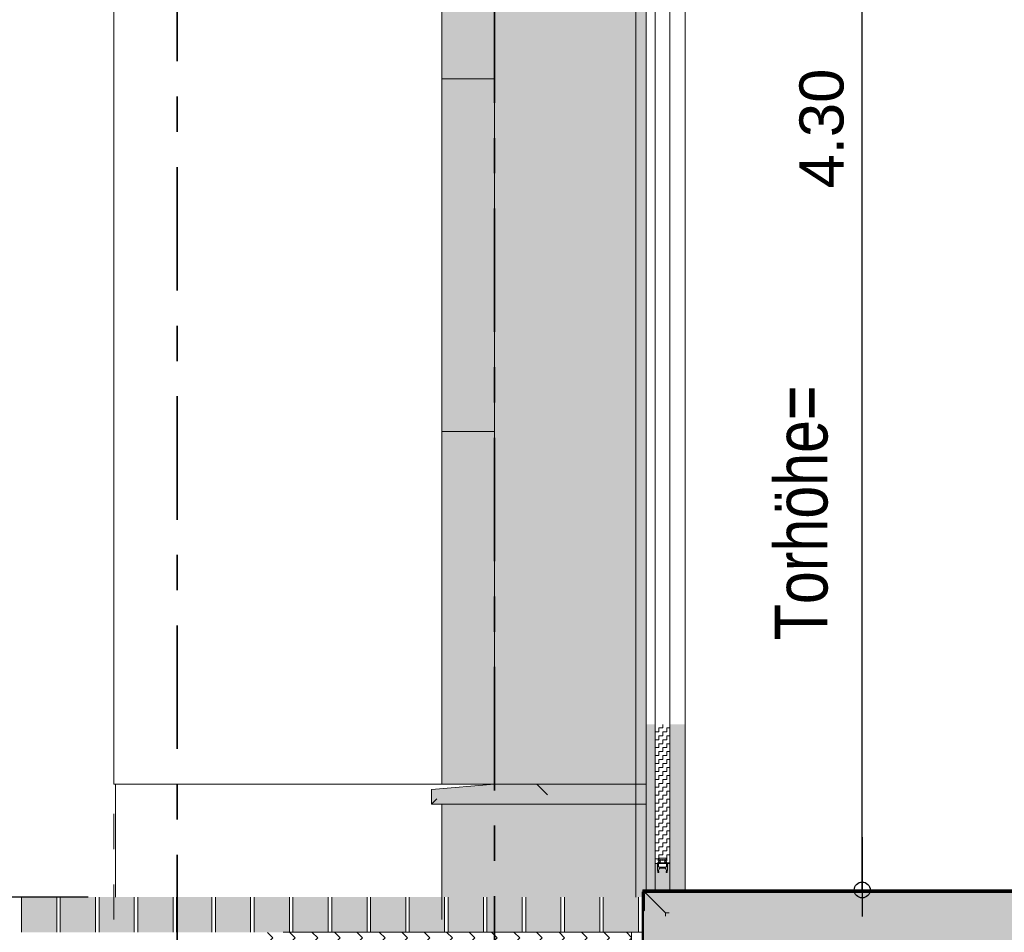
# Model space of a CAD drawing. Header units: metres. Extents: x 1314 to 1415, y -87 to -52.
# Tile 5 of 256: x 1316.84 to 1319.64, y -81.41 to -78.82. Entities that reach past the tile are written whole.
import ezdxf

# ---------------------------------------------------------------- set-up
doc = ezdxf.new("R2010")
doc.units = ezdxf.units.M
doc.header["$PDMODE"] = 65
for name, pattern in [('AUSGEZOGEN', [0]), ('PUNKT2_S9', [0.0015, 0, -0.0015]), ('STRICHPUNKT2_S5', [0.5, 0.35, -0.05, 0.05, -0.05])]:
    doc.linetypes.add(name, pattern=pattern)
doc.layers.add('XR$2$_40733', color=7, linetype='Continuous')
for name, color, linetype, lineweight in [('XR$2$Achsen', 4, 'AUSGEZOGEN', 13), ('XR$2$Allgemein', 4, 'AUSGEZOGEN', 13), ('XR$2$Ansicht', 1, 'AUSGEZOGEN', 50), ('XR$2$Design', 4, 'AUSGEZOGEN', 13), ('XR$2$Fenster', 3, 'AUSGEZOGEN', 18), ('XR$2$Legende', 4, 'AUSGEZOGEN', 13), ('XR$2$Muster', 4, 'AUSGEZOGEN', 13), ('XR$2$Schraffur', 4, 'AUSGEZOGEN', 13), ('XR$2$STANDARD_1', 7, 'AUSGEZOGEN', 25), ('XR$2$Stütze', 3, 'AUSGEZOGEN', 18), ('XR$2$Wand', 1, 'AUSGEZOGEN', 50), ('XR$2$Wand Mauerwerk tr_1', 42, 'AUSGEZOGEN', 18), ('XR$3$Maßlinie 1_50', 7, 'AUSGEZOGEN', 25), ('XR$4$Muster', 4, 'AUSGEZOGEN', 13), ('XR$4$Wand', 1, 'AUSGEZOGEN', 50)]:
    doc.layers.add(name, color=color, linetype=linetype, lineweight=lineweight)
doc.styles.add('ARIAL', font='arial.ttf')
doc.dimstyles.new('DIMSTYLE_10', dxfattribs={"dimtxt": 0.125, "dimasz": 0.15, "dimexe": 0, "dimexo": 0, "dimgap": 0.0625, "dimtad": 2, "dimdec": 1, "dimlfac": 100, "dimrnd": 0.5, "dimzin": 4, "dimdsep": 46, "dimtxsty": 'ARIAL', "dimblk1": 'ALL_ML_KREIS', "dimblk2": 'ALL_ML_KREIS', "dimsah": 1, "dimcen": 0, "dimclrd": 3, "dimclre": 3, "dimclrt": 3, "dimadec": 0, "dimazin": 0, "dimtfac": 1, "dimtdec": 0, "dimtix": 1, "dimtmove": 2, "dimatfit": 3, "dimfxl": 0, "dimtzin": 0, "dimlwd": 0, "dimlwe": 25, "dimarcsym": 0})
doc.dimstyles.new('DIMSTYLE_11', dxfattribs={"dimtxt": 0.175, "dimasz": 0.15, "dimexe": 0, "dimexo": 0, "dimgap": 0.0875, "dimtad": 2, "dimdec": 1, "dimlfac": 100, "dimrnd": 0.5, "dimzin": 4, "dimdsep": 46, "dimtxsty": 'ARIAL', "dimblk1": 'ALL_ML_KREIS', "dimblk2": 'ALL_ML_KREIS', "dimsah": 1, "dimcen": 0, "dimclrd": 3, "dimclre": 3, "dimclrt": 3, "dimadec": 0, "dimazin": 0, "dimtfac": 1, "dimtdec": 0, "dimtix": 1, "dimtmove": 2, "dimatfit": 3, "dimfxl": 0, "dimtzin": 0, "dimlwd": 0, "dimlwe": 25, "dimarcsym": 0})
doc.dimstyles.new('DIMSTYLE_12', dxfattribs={"dimtxt": 0.175, "dimasz": 0.15, "dimexe": 0, "dimexo": 0, "dimgap": 0.0875, "dimtad": 2, "dimrnd": 0.005, "dimzin": 4, "dimdsep": 46, "dimtxsty": 'ARIAL', "dimblk1": 'ALL_ML_KREIS', "dimblk2": 'ALL_ML_KREIS', "dimsah": 1, "dimcen": 0, "dimclrd": 3, "dimclre": 3, "dimclrt": 3, "dimadec": 0, "dimazin": 0, "dimtfac": 1, "dimtdec": 0, "dimtix": 1, "dimtmove": 2, "dimatfit": 3, "dimfxl": 0, "dimtzin": 0, "dimlwd": 0, "dimlwe": 25, "dimarcsym": 0})
doc.dimstyles.new('DIMSTYLE_3', dxfattribs={"dimtxt": 0.125, "dimasz": 0.15, "dimexe": 0, "dimexo": 0, "dimgap": 0.0625, "dimtad": 2, "dimdec": 1, "dimlfac": 100, "dimrnd": 0.5, "dimzin": 4, "dimdsep": 46, "dimtxsty": 'ARIAL', "dimblk1": 'ALL_ML_KREIS', "dimblk2": 'ALL_ML_KREIS', "dimsah": 1, "dimcen": 0, "dimclrd": 3, "dimclre": 3, "dimclrt": 3, "dimadec": 0, "dimazin": 0, "dimtfac": 1, "dimtdec": 0, "dimtix": 1, "dimtmove": 2, "dimatfit": 3, "dimfxl": 0, "dimtvp": 1.2, "dimtzin": 0, "dimlwd": 0, "dimlwe": 25, "dimarcsym": 0})
doc.dimstyles.new('DIMSTYLE_7', dxfattribs={"dimtxt": 0.125, "dimasz": 0.15, "dimexe": 0, "dimexo": 0, "dimgap": 0.0625, "dimtad": 2, "dimdec": 3, "dimrnd": 0.005, "dimzin": 4, "dimdsep": 46, "dimtxsty": 'ARIAL', "dimblk1": 'ALL_ML_KREIS', "dimblk2": 'ALL_ML_KREIS', "dimsah": 1, "dimcen": 0, "dimclrd": 3, "dimclre": 3, "dimclrt": 3, "dimadec": 0, "dimazin": 0, "dimtfac": 1, "dimtdec": 0, "dimtix": 1, "dimtmove": 2, "dimatfit": 3, "dimfxl": 0, "dimtzin": 0, "dimlwd": 0, "dimlwe": 25, "dimarcsym": 0})
doc.dimstyles.new('DIMSTYLE_9', dxfattribs={"dimtxt": 0.125, "dimasz": 0.15, "dimexe": 0, "dimexo": 0, "dimgap": 0.0625, "dimtad": 2, "dimrnd": 0.005, "dimzin": 4, "dimdsep": 46, "dimtxsty": 'ARIAL', "dimblk1": 'ALL_ML_KREIS', "dimblk2": 'ALL_ML_KREIS', "dimsah": 1, "dimcen": 0, "dimclrd": 3, "dimclre": 3, "dimclrt": 3, "dimadec": 0, "dimazin": 0, "dimtfac": 1, "dimtdec": 0, "dimtix": 1, "dimtmove": 2, "dimatfit": 3, "dimfxl": 0, "dimtzin": 0, "dimlwd": 0, "dimlwe": 25, "dimarcsym": 0})

# ---------------------------------------------------------------- blocks, each defined once
blk = doc.blocks.new('ALL_ML_KREIS')
at = {"color": 0, "linetype": 'ByBlock', "lineweight": -2}
for p, q in [((0, -0.5), (0, 0.5)), ((-1, 0), (0.5, 0))]:
    blk.add_line(p, q, dxfattribs=at)
blk.add_circle((0, 0), 0.15, dxfattribs=at)
blk = doc.blocks.new('*D93')
at = {"layer": 'DEFPOINTS', "color": 3, "linetype": 'AUSGEZOGEN', "lineweight": 25, "transparency": 33554687}
for p in [(1318.1917, -76.9911), (1318.8417, -81.2911), (1319.2341, -81.2911)]:
    blk.add_point(p, dxfattribs=at)
at = {"layer": 'XR$3$Maßlinie 1_50', "color": 3, "linetype": 'AUSGEZOGEN', "lineweight": -2, "transparency": 33554687}
for p, q in [((1318.9341, -76.9911), (1319.2341, -76.9911)), ((1319.2341, -81.2911), (1319.2341, -76.9911)), ((1318.9341, -81.2911), (1319.2341, -81.2911))]:
    blk.add_line(p, q, dxfattribs=at)
at = {"layer": 'XR$3$Maßlinie 1_50', "color": 3, "linetype": 'AUSGEZOGEN', "lineweight": 25, "transparency": 33554687, "xscale": 0.15, "yscale": 0.15, "zscale": 0.15}
for p, rotation in [((1319.2341, -76.9911), 90), ((1319.2341, -81.2911), 270)]:
    blk.add_blockref('ALL_ML_KREIS', p, dxfattribs=dict(at, rotation=rotation))
at = {"layer": 'XR$3$Maßlinie 1_50', "color": 3, "linetype": 'AUSGEZOGEN', "lineweight": 25, "transparency": 33554687, "insert": (1319.1194, -79.1319), "char_height": 0.125, "width": 0.5, "attachment_point": 5, "rotation": 90, "style": 'ARIAL'}
blk.add_mtext('\\A1;{\\A1;{4.30\\H0.082500;\\S^ ;}}', dxfattribs=at)
blk = doc.blocks.new('*D95')
at = {"layer": 'DEFPOINTS', "color": 3, "linetype": 'AUSGEZOGEN', "lineweight": 25, "transparency": 33554687}
for p in [(1316.6068, -81.2911), (1316.7393, -81.3111), (1320.4213, -81.3111)]:
    blk.add_point(p, dxfattribs=at)
at = {"layer": 'XR$3$Maßlinie 1_50', "color": 3, "linetype": 'AUSGEZOGEN', "lineweight": -2, "transparency": 33554687}
for p, q in [((1316.4393, -81.2911), (1316.7393, -81.2911)), ((1316.7393, -81.3111), (1316.7393, -81.2911)), ((1317.0393, -81.3111), (1316.7393, -81.3111))]:
    blk.add_line(p, q, dxfattribs=at)
at = {"layer": 'XR$3$Maßlinie 1_50', "color": 3, "linetype": 'AUSGEZOGEN', "lineweight": 25, "transparency": 33554687, "xscale": 0.15, "yscale": 0.15, "zscale": 0.15}
for p, rotation in [((1316.7393, -81.3111), 270), ((1316.7393, -81.2911), 90)]:
    blk.add_blockref('ALL_ML_KREIS', p, dxfattribs=dict(at, rotation=rotation))
at = {"layer": 'XR$3$Maßlinie 1_50', "color": 3, "linetype": 'AUSGEZOGEN', "lineweight": 25, "transparency": 33554687, "insert": (1316.4268, -81.0614), "char_height": 0.125, "width": 0.375, "attachment_point": 5, "rotation": 90, "style": 'ARIAL'}
blk.add_mtext('\\A1;{\\A1;{2\\H0.082500;\\S^ ;}}', dxfattribs=at)
blk = doc.blocks.new('*D96')
at = {"layer": 'DEFPOINTS', "color": 3, "linetype": 'AUSGEZOGEN', "lineweight": 25, "transparency": 33554687}
for p in [(1317.7834, -74.1777), (1316.6068, -81.2911), (1316.7393, -81.2911)]:
    blk.add_point(p, dxfattribs=at)
at = {"layer": 'XR$3$Maßlinie 1_50', "color": 3, "linetype": 'AUSGEZOGEN', "lineweight": -2, "transparency": 33554687}
for p, q in [((1317.0393, -74.1777), (1316.7393, -74.1777)), ((1316.7393, -81.2911), (1316.7393, -74.1777)), ((1316.4393, -81.2911), (1316.7393, -81.2911))]:
    blk.add_line(p, q, dxfattribs=at)
at = {"layer": 'XR$3$Maßlinie 1_50', "color": 3, "linetype": 'AUSGEZOGEN', "lineweight": 25, "transparency": 33554687, "xscale": 0.15, "yscale": 0.15, "zscale": 0.15}
for p, rotation in [((1316.7393, -74.1777), 90), ((1316.7393, -81.2911), 270)]:
    blk.add_blockref('ALL_ML_KREIS', p, dxfattribs=dict(at, rotation=rotation))
at = {"layer": 'XR$3$Maßlinie 1_50', "color": 3, "linetype": 'AUSGEZOGEN', "lineweight": 25, "transparency": 33554687, "insert": (1316.6268, -77.7126), "char_height": 0.125, "width": 0.625, "attachment_point": 5, "rotation": 90, "style": 'ARIAL'}
blk.add_mtext('\\A1;{\\A1;{7.11\\H0.082500;\\S5^ ;}}', dxfattribs=at)
blk = doc.blocks.new('*D97')
at = {"layer": 'DEFPOINTS', "color": 3, "linetype": 'AUSGEZOGEN', "lineweight": 25, "transparency": 33554687}
for p in [(1317.1117, -78.8411), (1317.2917, -83.6848), (1317.1117, -83.7271)]:
    blk.add_point(p, dxfattribs=at)
at = {"layer": 'XR$3$Maßlinie 1_50', "color": 3, "linetype": 'AUSGEZOGEN', "lineweight": -2, "transparency": 33554687}
for p, q in [((1317.1117, -83.4271), (1317.1117, -83.7271)), ((1317.2917, -83.4271), (1317.2917, -83.7271)), ((1317.1117, -83.7271), (1317.2917, -83.7271))]:
    blk.add_line(p, q, dxfattribs=at)
at = {"layer": 'XR$3$Maßlinie 1_50', "color": 3, "linetype": 'AUSGEZOGEN', "lineweight": 25, "transparency": 33554687, "xscale": 0.15, "yscale": 0.15, "zscale": 0.15, "rotation": 180}
blk.add_blockref('ALL_ML_KREIS', (1317.1117, -83.7271), dxfattribs=at)
at = {"layer": 'XR$3$Maßlinie 1_50', "color": 3, "linetype": 'AUSGEZOGEN', "lineweight": 25, "transparency": 33554687, "xscale": 0.15, "yscale": 0.15, "zscale": 0.15}
blk.add_blockref('ALL_ML_KREIS', (1317.2917, -83.7271), dxfattribs=at)
at = {"layer": 'XR$3$Maßlinie 1_50', "color": 3, "linetype": 'AUSGEZOGEN', "lineweight": 25, "transparency": 33554687, "insert": (1317.1959, -83.5375), "char_height": 0.125, "width": 0.5, "attachment_point": 5, "style": 'ARIAL'}
blk.add_mtext('\\A1;{\\A1;{18\\H0.082500;\\S^ ;}}', dxfattribs=at)
blk = doc.blocks.new('*D98')
at = {"layer": 'DEFPOINTS', "color": 3, "linetype": 'AUSGEZOGEN', "lineweight": 25, "transparency": 33554687}
for p in [(1318.0417, -76.9911), (1317.2917, -83.6848), (1317.2917, -83.7271)]:
    blk.add_point(p, dxfattribs=at)
at = {"layer": 'XR$3$Maßlinie 1_50', "color": 3, "linetype": 'AUSGEZOGEN', "lineweight": -2, "transparency": 33554687}
for p, q in [((1317.2917, -83.4271), (1317.2917, -83.7271)), ((1318.0417, -83.4271), (1318.0417, -83.7271)), ((1317.2917, -83.7271), (1318.0417, -83.7271))]:
    blk.add_line(p, q, dxfattribs=at)
at = {"layer": 'XR$3$Maßlinie 1_50', "color": 3, "linetype": 'AUSGEZOGEN', "lineweight": 25, "transparency": 33554687, "xscale": 0.15, "yscale": 0.15, "zscale": 0.15, "rotation": 180}
blk.add_blockref('ALL_ML_KREIS', (1317.2917, -83.7271), dxfattribs=at)
at = {"layer": 'XR$3$Maßlinie 1_50', "color": 3, "linetype": 'AUSGEZOGEN', "lineweight": 25, "transparency": 33554687, "xscale": 0.15, "yscale": 0.15, "zscale": 0.15}
blk.add_blockref('ALL_ML_KREIS', (1318.0417, -83.7271), dxfattribs=at)
at = {"layer": 'XR$3$Maßlinie 1_50', "color": 3, "linetype": 'AUSGEZOGEN', "lineweight": 25, "transparency": 33554687, "insert": (1317.6606, -83.6125), "char_height": 0.125, "width": 0.5, "attachment_point": 5, "style": 'ARIAL'}
blk.add_mtext('\\A1;{\\A1;{75\\H0.082500;\\S^ ;}}', dxfattribs=at)
blk = doc.blocks.new('*D99')
at = {"layer": 'DEFPOINTS', "color": 3, "linetype": 'AUSGEZOGEN', "lineweight": 25, "transparency": 33554687}
for p in [(1318.1917, -74.2409), (1318.0417, -76.9911), (1318.0417, -83.7271)]:
    blk.add_point(p, dxfattribs=at)
at = {"layer": 'XR$3$Maßlinie 1_50', "color": 3, "linetype": 'AUSGEZOGEN', "lineweight": -2, "transparency": 33554687}
for p, q in [((1318.0417, -83.4271), (1318.0417, -83.7271)), ((1318.1917, -83.4271), (1318.1917, -83.7271)), ((1318.0417, -83.7271), (1318.1917, -83.7271))]:
    blk.add_line(p, q, dxfattribs=at)
at = {"layer": 'XR$3$Maßlinie 1_50', "color": 3, "linetype": 'AUSGEZOGEN', "lineweight": 25, "transparency": 33554687, "xscale": 0.15, "yscale": 0.15, "zscale": 0.15, "rotation": 180}
blk.add_blockref('ALL_ML_KREIS', (1318.0417, -83.7271), dxfattribs=at)
at = {"layer": 'XR$3$Maßlinie 1_50', "color": 3, "linetype": 'AUSGEZOGEN', "lineweight": 25, "transparency": 33554687, "xscale": 0.15, "yscale": 0.15, "zscale": 0.15}
blk.add_blockref('ALL_ML_KREIS', (1318.1917, -83.7271), dxfattribs=at)
at = {"layer": 'XR$3$Maßlinie 1_50', "color": 3, "linetype": 'AUSGEZOGEN', "lineweight": 25, "transparency": 33554687, "insert": (1318.0956, -83.5396), "char_height": 0.125, "width": 0.5, "attachment_point": 5, "style": 'ARIAL'}
blk.add_mtext('\\A1;{\\A1;{15\\H0.082500;\\S^ ;}}', dxfattribs=at)
blk = doc.blocks.new('*D100')
at = {"layer": 'DEFPOINTS', "color": 3, "linetype": 'AUSGEZOGEN', "lineweight": 25, "transparency": 33554687}
for p in [(1318.1917, -74.2409), (1332.4917, -75.3797), (1318.1917, -83.7271)]:
    blk.add_point(p, dxfattribs=at)
at = {"layer": 'XR$3$Maßlinie 1_50', "color": 3, "linetype": 'AUSGEZOGEN', "lineweight": -2, "transparency": 33554687}
for p, q in [((1318.1917, -83.4271), (1318.1917, -83.7271)), ((1332.4917, -83.4271), (1332.4917, -83.7271)), ((1318.1917, -83.7271), (1332.4917, -83.7271))]:
    blk.add_line(p, q, dxfattribs=at)
at = {"layer": 'XR$3$Maßlinie 1_50', "color": 3, "linetype": 'AUSGEZOGEN', "lineweight": 25, "transparency": 33554687, "xscale": 0.15, "yscale": 0.15, "zscale": 0.15, "rotation": 180}
blk.add_blockref('ALL_ML_KREIS', (1318.1917, -83.7271), dxfattribs=at)
at = {"layer": 'XR$3$Maßlinie 1_50', "color": 3, "linetype": 'AUSGEZOGEN', "lineweight": 25, "transparency": 33554687, "xscale": 0.15, "yscale": 0.15, "zscale": 0.15}
blk.add_blockref('ALL_ML_KREIS', (1332.4917, -83.7271), dxfattribs=at)
at = {"layer": 'XR$3$Maßlinie 1_50', "color": 3, "linetype": 'AUSGEZOGEN', "lineweight": 25, "transparency": 33554687, "insert": (1325.3461, -83.6124), "char_height": 0.125, "width": 0.625, "attachment_point": 5, "style": 'ARIAL'}
blk.add_mtext('\\A1;{\\A1;{14.30\\H0.082500;\\S^ ;}}', dxfattribs=at)
blk = doc.blocks.new('*D102')
at = {"layer": 'DEFPOINTS', "color": 3, "linetype": 'AUSGEZOGEN', "lineweight": 25, "transparency": 33554687}
for p in [(1318.1917, -77.5418), (1317.2917, -84.0828), (1317.2917, -84.3412)]:
    blk.add_point(p, dxfattribs=at)
at = {"layer": 'XR$3$Maßlinie 1_50', "color": 3, "linetype": 'AUSGEZOGEN', "lineweight": -2, "transparency": 33554687}
for p, q in [((1317.2917, -84.0412), (1317.2917, -84.3412)), ((1318.1917, -84.0412), (1318.1917, -84.3412)), ((1317.2917, -84.3412), (1318.1917, -84.3412))]:
    blk.add_line(p, q, dxfattribs=at)
at = {"layer": 'XR$3$Maßlinie 1_50', "color": 3, "linetype": 'AUSGEZOGEN', "lineweight": 25, "transparency": 33554687, "xscale": 0.15, "yscale": 0.15, "zscale": 0.15, "rotation": 180}
blk.add_blockref('ALL_ML_KREIS', (1317.2917, -84.3412), dxfattribs=at)
at = {"layer": 'XR$3$Maßlinie 1_50', "color": 3, "linetype": 'AUSGEZOGEN', "lineweight": 25, "transparency": 33554687, "xscale": 0.15, "yscale": 0.15, "zscale": 0.15}
blk.add_blockref('ALL_ML_KREIS', (1318.1917, -84.3412), dxfattribs=at)
at = {"layer": 'XR$3$Maßlinie 1_50', "color": 3, "linetype": 'AUSGEZOGEN', "lineweight": 25, "transparency": 33554687, "insert": (1317.7343, -84.2006), "char_height": 0.175, "width": 0.7, "attachment_point": 5, "style": 'ARIAL'}
blk.add_mtext('\\A1;{\\fArial|i0|b1;\\A1;{90\\H0.115500;\\S^ ;}}', dxfattribs=at)
blk = doc.blocks.new('*D103')
at = {"layer": 'DEFPOINTS', "color": 3, "linetype": 'AUSGEZOGEN', "lineweight": 25, "transparency": 33554687}
for p in [(1332.4917, -77.3423), (1318.1917, -77.5418), (1318.1917, -84.3412)]:
    blk.add_point(p, dxfattribs=at)
at = {"layer": 'XR$3$Maßlinie 1_50', "color": 3, "linetype": 'AUSGEZOGEN', "lineweight": -2, "transparency": 33554687}
for p, q in [((1318.1917, -84.0412), (1318.1917, -84.3412)), ((1332.4917, -84.0412), (1332.4917, -84.3412)), ((1318.1917, -84.3412), (1332.4917, -84.3412))]:
    blk.add_line(p, q, dxfattribs=at)
at = {"layer": 'XR$3$Maßlinie 1_50', "color": 3, "linetype": 'AUSGEZOGEN', "lineweight": 25, "transparency": 33554687, "xscale": 0.15, "yscale": 0.15, "zscale": 0.15, "rotation": 180}
blk.add_blockref('ALL_ML_KREIS', (1318.1917, -84.3412), dxfattribs=at)
at = {"layer": 'XR$3$Maßlinie 1_50', "color": 3, "linetype": 'AUSGEZOGEN', "lineweight": 25, "transparency": 33554687, "xscale": 0.15, "yscale": 0.15, "zscale": 0.15}
blk.add_blockref('ALL_ML_KREIS', (1332.4917, -84.3412), dxfattribs=at)
at = {"layer": 'XR$3$Maßlinie 1_50', "color": 3, "linetype": 'AUSGEZOGEN', "lineweight": 25, "transparency": 33554687, "insert": (1325.3481, -84.2007), "char_height": 0.175, "width": 0.875, "attachment_point": 5, "style": 'ARIAL'}
blk.add_mtext('\\A1;{\\fArial|i0|b1;\\A1;{14.30\\H0.115500;\\S^ ;}}', dxfattribs=at)
blk = doc.blocks.new('*D117')
at = {"layer": 'DEFPOINTS', "color": 3, "linetype": 'AUSGEZOGEN', "lineweight": 25, "transparency": 33554687}
for p in [(1318.1917, -79.0683), (1318.0417, -83.1268), (1318.0417, -83.4532)]:
    blk.add_point(p, dxfattribs=at)
at = {"layer": 'XR$3$Maßlinie 1_50', "color": 3, "linetype": 'AUSGEZOGEN', "lineweight": -2, "transparency": 33554687}
for p, q in [((1318.1917, -82.8218), (1318.1917, -83.1268)), ((1318.0417, -83.4268), (1318.0417, -83.1268)), ((1318.0417, -83.1268), (1318.1917, -83.1268))]:
    blk.add_line(p, q, dxfattribs=at)
at = {"layer": 'XR$3$Maßlinie 1_50', "color": 3, "linetype": 'AUSGEZOGEN', "lineweight": 25, "transparency": 33554687, "xscale": 0.15, "yscale": 0.15, "zscale": 0.15, "rotation": 180}
blk.add_blockref('ALL_ML_KREIS', (1318.0417, -83.1268), dxfattribs=at)
at = {"layer": 'XR$3$Maßlinie 1_50', "color": 3, "linetype": 'AUSGEZOGEN', "lineweight": 25, "transparency": 33554687, "xscale": 0.15, "yscale": 0.15, "zscale": 0.15}
blk.add_blockref('ALL_ML_KREIS', (1318.1917, -83.1268), dxfattribs=at)
at = {"layer": 'XR$3$Maßlinie 1_50', "color": 3, "linetype": 'AUSGEZOGEN', "lineweight": 25, "transparency": 33554687, "insert": (1318.0956, -82.9393), "char_height": 0.125, "width": 0.5, "attachment_point": 5, "style": 'ARIAL'}
blk.add_mtext('\\A1;{\\A1;{15\\H0.082500;\\S^ ;}}', dxfattribs=at)
blk = doc.blocks.new('*D118')
at = {"layer": 'DEFPOINTS', "color": 3, "linetype": 'AUSGEZOGEN', "lineweight": 25, "transparency": 33554687}
for p in [(1318.5917, -77.0472), (1318.1917, -79.0683), (1318.1917, -83.1268)]:
    blk.add_point(p, dxfattribs=at)
at = {"layer": 'XR$3$Maßlinie 1_50', "color": 3, "linetype": 'AUSGEZOGEN', "lineweight": -2, "transparency": 33554687}
for p, q in [((1318.1917, -82.8218), (1318.1917, -83.1268)), ((1318.5917, -82.8268), (1318.5917, -83.1268)), ((1318.1917, -83.1268), (1318.5917, -83.1268))]:
    blk.add_line(p, q, dxfattribs=at)
at = {"layer": 'XR$3$Maßlinie 1_50', "color": 3, "linetype": 'AUSGEZOGEN', "lineweight": 25, "transparency": 33554687, "xscale": 0.15, "yscale": 0.15, "zscale": 0.15, "rotation": 180}
blk.add_blockref('ALL_ML_KREIS', (1318.1917, -83.1268), dxfattribs=at)
at = {"layer": 'XR$3$Maßlinie 1_50', "color": 3, "linetype": 'AUSGEZOGEN', "lineweight": 25, "transparency": 33554687, "xscale": 0.15, "yscale": 0.15, "zscale": 0.15}
blk.add_blockref('ALL_ML_KREIS', (1318.5917, -83.1268), dxfattribs=at)
at = {"layer": 'XR$3$Maßlinie 1_50', "color": 3, "linetype": 'AUSGEZOGEN', "lineweight": 25, "transparency": 33554687, "insert": (1318.3863, -83.0122), "char_height": 0.125, "width": 0.5, "attachment_point": 5, "style": 'ARIAL'}
blk.add_mtext('\\A1;{\\A1;{40\\H0.082500;\\S^ ;}}', dxfattribs=at)
blk = doc.blocks.new('*D119')
at = {"layer": 'DEFPOINTS', "color": 3, "linetype": 'AUSGEZOGEN', "lineweight": 25, "transparency": 33554687}
for p in [(1318.5917, -77.0472), (1332.0917, -78.1019), (1318.5917, -83.1268)]:
    blk.add_point(p, dxfattribs=at)
at = {"layer": 'XR$3$Maßlinie 1_50', "color": 3, "linetype": 'AUSGEZOGEN', "lineweight": -2, "transparency": 33554687}
for p, q in [((1318.5917, -82.8268), (1318.5917, -83.1268)), ((1332.0917, -82.8218), (1332.0917, -83.1268)), ((1318.5917, -83.1268), (1332.0917, -83.1268))]:
    blk.add_line(p, q, dxfattribs=at)
at = {"layer": 'XR$3$Maßlinie 1_50', "color": 3, "linetype": 'AUSGEZOGEN', "lineweight": 25, "transparency": 33554687, "xscale": 0.15, "yscale": 0.15, "zscale": 0.15, "rotation": 180}
blk.add_blockref('ALL_ML_KREIS', (1318.5917, -83.1268), dxfattribs=at)
at = {"layer": 'XR$3$Maßlinie 1_50', "color": 3, "linetype": 'AUSGEZOGEN', "lineweight": 25, "transparency": 33554687, "xscale": 0.15, "yscale": 0.15, "zscale": 0.15}
blk.add_blockref('ALL_ML_KREIS', (1332.0917, -83.1268), dxfattribs=at)
at = {"layer": 'XR$3$Maßlinie 1_50', "color": 3, "linetype": 'AUSGEZOGEN', "lineweight": 25, "transparency": 33554687, "insert": (1325.3461, -83.0121), "char_height": 0.125, "width": 0.625, "attachment_point": 5, "style": 'ARIAL'}
blk.add_mtext('\\A1;{\\A1;{13.50\\H0.082500;\\S^ ;}}', dxfattribs=at)

msp = doc.modelspace()

# ---------------------------------------------------------------- hatches: boundary and pattern name
at = {"linetype": 'AUSGEZOGEN', "lineweight": 13, "transparency": 33554687}
for points in [[(1318.0417, -80.9911), (1318.6217, -80.9911), (1318.6217, -76.9911), (1318.0417, -76.9911)], [(1318.0417, -81.3111), (1318.6117, -81.3111), (1318.6117, -81.2911), (1318.6217, -81.2911), (1318.6217, -81.0475), (1318.0417, -81.0475)]]:
    msp.add_hatch(color=9, dxfattribs=at).paths.add_polyline_path(points)
at = {"linetype": 'AUSGEZOGEN', "lineweight": 13, "true_color": 0x4a5054, "transparency": 33554687}
msp.add_hatch(color=251, dxfattribs=at).paths.add_polyline_path([(1318.1917, -80.9911), (1318.0127, -81.0059), (1318.0127, -81.0475), (1318.6217, -81.0475), (1318.6217, -80.9911)])
at = {"layer": 'XR$2$Fenster', "linetype": 'AUSGEZOGEN', "lineweight": 13, "transparency": 33554687}
for color, points in [(8, [(1318.6887, -81.2158), (1318.6818, -81.2158), (1318.6818, -81.2325), (1318.6807, -81.2409), (1318.6804, -81.2416), (1318.6793, -81.2419), (1318.6783, -81.2416), (1318.678, -81.2405), (1318.6787, -81.2355), (1318.6784, -81.2331), (1318.677, -81.231), (1318.675, -81.2294), (1318.6726, -81.229), (1318.6628, -81.229), (1318.6604, -81.2294), (1318.6584, -81.231), (1318.657, -81.2331), (1318.6567, -81.2355), (1318.6574, -81.2405), (1318.6571, -81.2416), (1318.6561, -81.2419), (1318.655, -81.2416), (1318.6547, -81.2409), (1318.6536, -81.2324), (1318.6536, -81.2158), (1318.6467, -81.2158), (1318.6467, -80.8218), (1318.6217, -80.8218), (1318.6217, -81.2911), (1318.7317, -81.2911), (1318.7317, -80.8218), (1318.6887, -80.8218)]), (253, [(1318.6117, -81.2911), (1318.6117, -81.3511), (1318.6137, -81.3511), (1318.6167, -81.3481), (1318.6167, -81.3021), (1318.6227, -81.2961), (1318.6787, -81.2961), (1318.6817, -81.2931), (1318.6817, -81.2911)])]:
    msp.add_hatch(color=color, dxfattribs=at).paths.add_polyline_path(points)
h = msp.add_hatch(color=253, dxfattribs=at)
h.paths.add_polyline_path([(1318.676, -81.2131), (1318.6757, -81.2117), (1318.6777, -81.205), (1318.6774, -81.204), (1318.6767, -81.204), (1318.6675, -81.2046), (1318.6587, -81.204), (1318.6581, -81.204), (1318.6577, -81.205), (1318.6597, -81.2117), (1318.6594, -81.2131), (1318.6584, -81.2138), (1318.6536, -81.2138), (1318.6536, -81.2324), (1318.6547, -81.2409), (1318.655, -81.2416), (1318.6561, -81.2419), (1318.6571, -81.2416), (1318.6574, -81.2405), (1318.6567, -81.2355), (1318.657, -81.2331), (1318.6584, -81.231), (1318.6604, -81.2294), (1318.6628, -81.229), (1318.6726, -81.229), (1318.675, -81.2294), (1318.677, -81.231), (1318.6784, -81.2331), (1318.6787, -81.2355), (1318.678, -81.2405), (1318.6783, -81.2416), (1318.6793, -81.2419), (1318.6804, -81.2416), (1318.6807, -81.2409), (1318.6818, -81.2325), (1318.6818, -81.2138), (1318.677, -81.2138)])
h.paths.add_polyline_path([(1318.674, -81.207), (1318.6743, -81.207), (1318.6746, -81.2073), (1318.6746, -81.2077), (1318.6736, -81.2128), (1318.6729, -81.2134), (1318.6719, -81.2138), (1318.6635, -81.2138), (1318.6624, -81.2134), (1318.6618, -81.2128), (1318.6608, -81.2077), (1318.6608, -81.2073), (1318.6611, -81.207), (1318.6614, -81.207), (1318.6675, -81.208)], flags=16)
h.paths.add_polyline_path([(1318.6784, -81.2256), (1318.6774, -81.2263), (1318.6581, -81.2263), (1318.657, -81.2256), (1318.6567, -81.2246), (1318.6567, -81.2172), (1318.657, -81.2161), (1318.6581, -81.2158), (1318.6774, -81.2158), (1318.6784, -81.2161), (1318.6787, -81.2172), (1318.6787, -81.2246)], flags=16)
at = {"layer": 'XR$2$Muster', "linetype": 'AUSGEZOGEN', "lineweight": 13, "transparency": 33554687}
h = msp.add_hatch(dxfattribs=at)
h.set_pattern_fill('MUSTER', color=4, scale=0.01125, angle=90, style=0, pattern_type=2)
h.set_pattern_definition([(90, (-0.0225, 0.0225), (-0.01125, 0.01125), [0.01125, -0.01125]), (180, (-0.0225, 0.0225), (-0.01125, -0.01125), [0.01125, -0.01125])])
h.paths.add_polyline_path([(1318.6467, -81.2158), (1318.6536, -81.2158), (1318.6536, -81.2138), (1318.6563, -81.2138), (1318.655, -81.2046), (1318.6553, -81.2023), (1318.6574, -81.2012), (1318.678, -81.2012), (1318.6801, -81.2023), (1318.6804, -81.2046), (1318.6791, -81.2138), (1318.6818, -81.2138), (1318.6818, -81.2158), (1318.6887, -81.2158), (1318.6887, -80.8218), (1318.6467, -80.8218)], flags=0)
h = msp.add_hatch(dxfattribs=at)
h.set_pattern_fill('MUSTER', scale=0.045, angle=315, style=0, pattern_type=2)
h.set_pattern_definition([(315, (0.12728, -4e-17), (0.0636396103, -1e-17), [0.045, -0.045]), (45, (0.12728, -4e-17), (1e-17, 0.0636396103), [0.045, -0.045])])
h.paths.add_polyline_path([(1317.5613, -81.4413), (1318.3217, -81.4413), (1318.3217, -81.4411), (1318.5797, -81.4411), (1318.5797, -81.4111), (1318.3217, -81.4111), (1318.3217, -81.4113), (1317.5417, -81.4113)], flags=0)
at = {"layer": 'XR$2$Schraffur', "linetype": 'AUSGEZOGEN', "lineweight": 13, "transparency": 33554687}
for points in [[(1316.9497, -81.4111), (1316.9497, -81.3111), (1316.8497, -81.3111), (1316.8497, -81.4111)], [(1317.0597, -81.4111), (1317.0597, -81.3111), (1316.9597, -81.3111), (1316.9597, -81.4111)], [(1317.1697, -81.4111), (1317.1697, -81.3111), (1317.0697, -81.3111), (1317.0697, -81.4111)], [(1317.2797, -81.4111), (1317.2797, -81.3111), (1317.1797, -81.3111), (1317.1797, -81.4111)], [(1317.3897, -81.4111), (1317.3897, -81.3111), (1317.2897, -81.3111), (1317.2897, -81.4111)], [(1317.4997, -81.4111), (1317.4997, -81.3111), (1317.3997, -81.3111), (1317.3997, -81.4111)], [(1317.6097, -81.4111), (1317.6097, -81.3111), (1317.5097, -81.3111), (1317.5097, -81.4111)], [(1317.7197, -81.4111), (1317.7197, -81.3111), (1317.6197, -81.3111), (1317.6197, -81.4111)], [(1317.8297, -81.4111), (1317.8297, -81.3111), (1317.7297, -81.3111), (1317.7297, -81.4111)], [(1317.9397, -81.4111), (1317.9397, -81.3111), (1317.8397, -81.3111), (1317.8397, -81.4111)], [(1318.0497, -81.4111), (1318.0497, -81.3111), (1317.9497, -81.3111), (1317.9497, -81.4111)], [(1318.1597, -81.4111), (1318.1597, -81.3111), (1318.0597, -81.3111), (1318.0597, -81.4111)], [(1318.2697, -81.4111), (1318.2697, -81.3111), (1318.1697, -81.3111), (1318.1697, -81.4111)], [(1318.3797, -81.4111), (1318.3797, -81.3111), (1318.2797, -81.3111), (1318.2797, -81.4111)], [(1318.4897, -81.4111), (1318.4897, -81.3111), (1318.3897, -81.3111), (1318.3897, -81.4111)], [(1318.5997, -81.4111), (1318.5997, -81.3111), (1318.4997, -81.3111), (1318.4997, -81.4111)]]:
    msp.add_hatch(color=253, dxfattribs=at).paths.add_polyline_path(points)
at = {"layer": 'XR$4$Muster', "linetype": 'AUSGEZOGEN', "lineweight": 13, "transparency": 33554687}
h = msp.add_hatch(dxfattribs=at)
h.set_pattern_fill('MUSTER', color=3, scale=0.09, angle=45, style=0, pattern_type=2)
h.set_pattern_definition([(45, (-3e-17, 0.25456), (-1e-17, 0.1272792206), [0.09, -0.09]), (135, (-3e-17, 0.25456), (-0.1272792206, 1e-17), [0.09, -0.09])])
h.paths.add_polyline_path([(1332.3217, -81.2961), (1318.6117, -81.2961), (1318.6117, -81.5461), (1332.3217, -81.5461)], flags=0)

# ---------------------------------------------------------------- linework, layer by layer
at = {"layer": 'XR$2$_40733', "color": 7, "linetype": 'AUSGEZOGEN', "lineweight": 13, "transparency": 33554687}
msp.add_line((1318.7317, -77.667), (1318.7317, -81.2911), dxfattribs=at)
at = {"layer": 'XR$2$_40733', "color": 2, "linetype": 'AUSGEZOGEN', "lineweight": 18, "transparency": 33554687}
for p, q in [((1318.6467, -81.2158), (1318.6536, -81.2158)), ((1318.6818, -81.2158), (1318.6887, -81.2158))]:
    msp.add_line(p, q, dxfattribs=at)
at = {"layer": 'XR$2$Achsen', "color": 35, "linetype": 'STRICHPUNKT2_S5', "lineweight": 35, "transparency": 33554687}
for p, q in [((1318.1917, -73.5087), (1318.1917, -84.7753)), ((1317.2917, -75.9911), (1317.2917, -84.7753))]:
    msp.add_line(p, q, dxfattribs=at)
at = {"layer": 'XR$2$Allgemein', "color": 3, "linetype": 'AUSGEZOGEN', "lineweight": 13, "transparency": 33554687}
for p, q in [((1318.1917, -78.9911), (1318.0417, -78.9911)), ((1318.1917, -79.9911), (1318.0417, -79.9911)), ((1318.1917, -80.9911), (1318.0127, -81.0059)), ((1318.6217, -80.9911), (1318.0417, -80.9911)), ((1318.0127, -81.0059), (1318.0127, -81.0475)), ((1318.0127, -81.0475), (1318.6217, -81.0475))]:
    msp.add_line(p, q, dxfattribs=at)
at = {"layer": 'XR$2$Allgemein', "color": 52, "linetype": 'PUNKT2_S9', "lineweight": 13, "transparency": 33554687}
for p, q in [((1317.1117, -84.7753), (1317.1117, -80.9911)), ((1318.0417, -84.7753), (1318.0417, -81.111))]:
    msp.add_line(p, q, dxfattribs=at)
at = {"layer": 'XR$2$Allgemein', "color": 52, "linetype": 'AUSGEZOGEN', "lineweight": 13, "transparency": 33554687}
msp.add_line((1318.6117, -81.4111), (1317.5917, -81.4111), dxfattribs=at)
at = {"layer": 'XR$2$Ansicht', "color": 4, "linetype": 'AUSGEZOGEN', "lineweight": 13, "transparency": 33554687}
for p, q in [((1318.1917, -74.3298), (1318.1917, -80.9911)), ((1318.5917, -81.3111), (1318.5917, -74.6111))]:
    msp.add_line(p, q, dxfattribs=at)
at = {"layer": 'XR$2$Design', "color": 3, "linetype": 'AUSGEZOGEN', "lineweight": 13, "transparency": 33554687}
for p, q in [((1317.1117, -80.9911), (1317.1117, -76.8385)), ((1318.0417, -80.9911), (1317.1117, -80.9911))]:
    msp.add_line(p, q, dxfattribs=at)
at = {"layer": 'XR$2$Design', "color": 3, "linetype": 'AUSGEZOGEN', "lineweight": 25, "transparency": 33554687}
msp.add_line((1318.6117, -81.2911), (1332.3417, -81.2911), dxfattribs=at)
at = {"layer": 'XR$2$Fenster', "color": 3, "linetype": 'AUSGEZOGEN', "lineweight": 18, "transparency": 33554687}
for p, q in [((1318.6887, -81.2911), (1318.6887, -77.9108)), ((1318.6467, -81.2911), (1318.6467, -78.015))]:
    msp.add_line(p, q, dxfattribs=at)
at = {"layer": 'XR$2$Legende', "color": 7, "linetype": 'AUSGEZOGEN', "lineweight": 13, "transparency": 33554687}
msp.add_line((1318.6217, -76.9911), (1318.6217, -81.2911), dxfattribs=at)
at = {"layer": 'XR$2$STANDARD_1', "color": 35, "linetype": 'AUSGEZOGEN', "lineweight": 13, "transparency": 33554687}
for p in [(1318.1917, -80.9911), (1318.3417, -81.0211)]:
    msp.add_line(p, (1318.3117, -80.9911), dxfattribs=at)
at = {"layer": 'XR$2$STANDARD_1', "color": 7, "linetype": 'AUSGEZOGEN', "lineweight": 13, "transparency": 33554687}
for p, q in [((1318.6536, -81.2138), (1318.6584, -81.2138)), ((1318.6536, -81.2324), (1318.6536, -81.2138)), ((1318.655, -81.2046), (1318.6563, -81.2138)), ((1318.6574, -81.2012), (1318.678, -81.2012)), ((1318.6597, -81.2117), (1318.6577, -81.205)), ((1318.6584, -81.2138), (1318.6594, -81.2131)), ((1318.6594, -81.2131), (1318.6597, -81.2117)), ((1318.6618, -81.2128), (1318.6608, -81.2077)), ((1318.6719, -81.2138), (1318.6635, -81.2138)), ((1318.6746, -81.2077), (1318.6736, -81.2128)), ((1318.6777, -81.205), (1318.6757, -81.2117)), ((1318.6757, -81.2117), (1318.676, -81.2131)), ((1318.676, -81.2131), (1318.677, -81.2138)), ((1318.677, -81.2138), (1318.6818, -81.2138)), ((1318.6804, -81.2046), (1318.6791, -81.2138)), ((1318.6818, -81.2138), (1318.6818, -81.2325)), ((1318.6547, -81.2409), (1318.6536, -81.2324)), ((1318.657, -81.2331), (1318.6567, -81.2355)), ((1318.6567, -81.2355), (1318.6574, -81.2405)), ((1318.6584, -81.231), (1318.657, -81.2331)), ((1318.6604, -81.2294), (1318.6584, -81.231)), ((1318.6628, -81.229), (1318.6604, -81.2294)), ((1318.6726, -81.229), (1318.6628, -81.229)), ((1318.6726, -81.229), (1318.675, -81.2294)), ((1318.675, -81.2294), (1318.677, -81.231)), ((1318.677, -81.231), (1318.6784, -81.2331)), ((1318.6787, -81.2355), (1318.678, -81.2405)), ((1318.6784, -81.2331), (1318.6787, -81.2355)), ((1318.6807, -81.2409), (1318.6818, -81.2324))]:
    msp.add_line(p, q, dxfattribs=at)
at = {"layer": 'XR$2$STANDARD_1', "color": 7, "linetype": 'AUSGEZOGEN', "lineweight": 18, "transparency": 33554687}
for p, q in [((1318.6117, -81.3511), (1318.6117, -81.2911)), ((1318.6117, -81.2911), (1318.6817, -81.2911)), ((1318.6227, -81.2961), (1318.6167, -81.3021)), ((1318.6167, -81.3021), (1318.6167, -81.3481)), ((1318.6787, -81.2961), (1318.6227, -81.2961)), ((1318.6817, -81.2931), (1318.6787, -81.2961)), ((1318.6817, -81.2911), (1318.6817, -81.2931)), ((1318.6137, -81.3511), (1318.6117, -81.3511)), ((1318.6167, -81.3481), (1318.6137, -81.3511))]:
    msp.add_line(p, q, dxfattribs=at)
at = {"layer": 'XR$2$STANDARD_1', "color": 7, "linetype": 'AUSGEZOGEN', "lineweight": 13, "transparency": 33554687}
for points in [[(1318.6574, -81.2012), (1318.6553, -81.2023), (1318.655, -81.2046)], [(1318.6587, -81.204), (1318.6581, -81.204), (1318.6577, -81.205)], [(1318.6587, -81.204), (1318.6675, -81.2046), (1318.6767, -81.204)], [(1318.6614, -81.207), (1318.6611, -81.207), (1318.6608, -81.2073), (1318.6608, -81.2077)], [(1318.6614, -81.207), (1318.6675, -81.208), (1318.674, -81.207)], [(1318.6618, -81.2128), (1318.6624, -81.2134), (1318.6635, -81.2138)], [(1318.6719, -81.2138), (1318.6729, -81.2134), (1318.6736, -81.2128)], [(1318.6746, -81.2077), (1318.6746, -81.2073), (1318.6743, -81.207), (1318.674, -81.207)], [(1318.6777, -81.205), (1318.6774, -81.204), (1318.6767, -81.204)], [(1318.678, -81.2012), (1318.6801, -81.2023), (1318.6804, -81.2046)], [(1318.6547, -81.2409), (1318.655, -81.2416), (1318.6561, -81.2419)], [(1318.6561, -81.2419), (1318.6571, -81.2416), (1318.6574, -81.2405)], [(1318.6793, -81.2419), (1318.6783, -81.2416), (1318.678, -81.2405)], [(1318.6807, -81.2409), (1318.6804, -81.2416), (1318.6793, -81.2419)]]:
    msp.add_lwpolyline(points, dxfattribs=at)
msp.add_lwpolyline([(1318.6787, -81.2172), (1318.6784, -81.2161), (1318.6774, -81.2158), (1318.6581, -81.2158), (1318.657, -81.2161), (1318.6567, -81.2172), (1318.6567, -81.2246), (1318.657, -81.2256), (1318.6581, -81.2263), (1318.6774, -81.2263), (1318.6784, -81.2256), (1318.6787, -81.2246), (1318.6787, -81.2172)], close=True, dxfattribs=at)
at = {"layer": 'XR$2$Stütze', "color": 3, "linetype": 'AUSGEZOGEN', "lineweight": 18, "transparency": 33554687}
msp.add_line((1318.0127, -81.0475), (1318.0275, -81.0326), dxfattribs=at)
at = {"layer": 'XR$2$Wand', "color": 3, "linetype": 'AUSGEZOGEN', "lineweight": 13, "transparency": 33554687}
for p, q in [((1318.0417, -80.9911), (1318.0417, -74.3298)), ((1318.0417, -81.3111), (1318.0417, -81.0475))]:
    msp.add_line(p, q, dxfattribs=at)
at = {"layer": 'XR$2$Wand', "color": 35, "linetype": 'AUSGEZOGEN', "lineweight": 13, "transparency": 33554687}
msp.add_line((1317.1167, -80.9911), (1317.1167, -81.3111), dxfattribs=at)
at = {"layer": 'XR$2$Wand', "color": 1, "linetype": 'AUSGEZOGEN', "lineweight": 13, "transparency": 33554687}
for p, q in [((1316.8497, -81.3111), (1316.8497, -81.4111)), ((1316.9497, -81.4111), (1316.9497, -81.3111)), ((1316.9597, -81.3111), (1316.9597, -81.4111)), ((1317.0597, -81.4111), (1317.0597, -81.3111)), ((1317.0697, -81.3111), (1317.0697, -81.4111)), ((1317.1697, -81.4111), (1317.1697, -81.3111)), ((1317.1797, -81.3111), (1317.1797, -81.4111)), ((1317.2797, -81.4111), (1317.2797, -81.3111)), ((1317.2897, -81.3111), (1317.2897, -81.4111)), ((1317.3897, -81.4111), (1317.3897, -81.3111)), ((1317.3997, -81.3111), (1317.3997, -81.4111)), ((1317.4997, -81.4111), (1317.4997, -81.3111)), ((1317.5097, -81.3111), (1317.5097, -81.4111)), ((1317.6097, -81.4111), (1317.6097, -81.3111)), ((1317.6197, -81.3111), (1317.6197, -81.4111)), ((1317.7197, -81.4111), (1317.7197, -81.3111)), ((1317.7297, -81.3111), (1317.7297, -81.4111)), ((1317.8297, -81.4111), (1317.8297, -81.3111)), ((1317.8397, -81.3111), (1317.8397, -81.4111)), ((1317.9397, -81.4111), (1317.9397, -81.3111)), ((1317.9497, -81.3111), (1317.9497, -81.4111)), ((1318.0497, -81.4111), (1318.0497, -81.3111)), ((1318.0597, -81.3111), (1318.0597, -81.4111)), ((1318.1597, -81.4111), (1318.1597, -81.3111)), ((1318.1697, -81.3111), (1318.1697, -81.4111)), ((1318.2697, -81.4111), (1318.2697, -81.3111)), ((1318.2797, -81.3111), (1318.2797, -81.4111)), ((1318.3797, -81.4111), (1318.3797, -81.3111)), ((1318.3897, -81.3111), (1318.3897, -81.4111)), ((1318.4897, -81.4111), (1318.4897, -81.3111)), ((1318.4997, -81.3111), (1318.4997, -81.4111)), ((1318.5997, -81.4111), (1318.5997, -81.3111))]:
    msp.add_line(p, q, dxfattribs=at)
at = {"layer": 'XR$2$Wand', "color": 1, "linetype": 'AUSGEZOGEN', "lineweight": 50, "transparency": 33554687}
for p, q in [((1318.6117, -81.5461), (1318.6117, -81.2961)), ((1318.6117, -81.2961), (1332.3417, -81.2961)), ((1318.6117, -81.6311), (1318.6117, -81.2961))]:
    msp.add_line(p, q, dxfattribs=at)
at = {"layer": 'XR$2$Wand Mauerwerk tr_1', "color": 7, "linetype": 'AUSGEZOGEN', "lineweight": 13, "transparency": 33554687}
for p, q in [((1318.6197, -81.2991), (1318.6763, -81.3557)), ((1318.6763, -81.3557), (1318.6763, -81.3657)), ((1318.6763, -81.3557), (1318.6863, -81.3557))]:
    msp.add_line(p, q, dxfattribs=at)
at = {"layer": 'XR$4$Wand', "color": 3, "linetype": 'AUSGEZOGEN', "lineweight": 13, "transparency": 33554687}
msp.add_line((1318.5797, -81.7361), (1318.5797, -81.4111), dxfattribs=at)

# ---------------------------------------------------------------- texts
at = {"layer": 'XR$3$Maßlinie 1_50', "color": 7, "linetype": 'AUSGEZOGEN', "lineweight": 25, "transparency": 33554687, "insert": (1319.1377, -80.5829), "char_height": 0.15, "width": 0.786219, "attachment_point": 7, "rotation": 90, "style": 'ARIAL'}
msp.add_mtext('\\W0.80;Torhöhe=', dxfattribs=at)

# ---------------------------------------------------------------- dimensions: what is measured, and where the dimension line sits
at = {"layer": 'XR$3$Maßlinie 1_50', "color": 3, "linetype": 'AUSGEZOGEN', "lineweight": 25, "transparency": 33554687}
for base, p1, p2, dimstyle, picture, middle in [((1316.7393, -74.1777), (1316.4393, -81.2911), (1317.0393, -74.1777), 'DIMSTYLE_7', '*D96', (1316.6268, -77.7126)), ((1319.2341, -76.9911), (1318.9341, -81.2911), (1318.9341, -76.9911), 'DIMSTYLE_9', '*D93', (1319.1194, -79.1319)), ((1316.7393, -81.2911), (1317.0393, -81.3111), (1316.4393, -81.2911), 'DIMSTYLE_3', '*D95', (1316.4268, -81.0614))]:
    dim = msp.add_linear_dim(base=base, p1=p1, p2=p2, angle=90, dimstyle=dimstyle, override={"dimpost": '<>', "dimclrd": 3, "dimclre": 3, "dimclrt": 3, "dimlwd": 0, "dimlwe": 25}, dxfattribs=at)
    dim.commit()
    dim.dimension.update_dxf_attribs({"geometry": picture, "text_midpoint": middle, "dimtype": 160})
for base, p1, p2, dimstyle, picture, middle in [((1318.1917, -83.7271), (1318.0417, -83.4271), (1318.1917, -83.4271), 'DIMSTYLE_3', '*D99', (1318.0956, -83.5396)), ((1332.4917, -83.7271), (1318.1917, -83.4271), (1332.4917, -83.4271), 'DIMSTYLE_9', '*D100', (1325.3461, -83.6124)), ((1318.0417, -83.7271), (1317.2917, -83.4271), (1318.0417, -83.4271), 'DIMSTYLE_10', '*D98', (1317.6606, -83.6125)), ((1318.5917, -83.1268), (1318.1917, -82.8218), (1318.5917, -82.8268), 'DIMSTYLE_3', '*D118', (1318.3863, -83.0122)), ((1332.0917, -83.1268), (1318.5917, -82.8268), (1332.0917, -82.8218), 'DIMSTYLE_9', '*D119', (1325.3461, -83.0121)), ((1332.4917, -84.3412), (1318.1917, -84.0412), (1332.4917, -84.0412), 'DIMSTYLE_12', '*D103', (1325.3481, -84.2007)), ((1318.1917, -84.3412), (1317.2917, -84.0412), (1318.1917, -84.0412), 'DIMSTYLE_11', '*D102', (1317.7343, -84.2006)), ((1317.2917, -83.7271), (1317.1117, -83.4271), (1317.2917, -83.4271), 'DIMSTYLE_3', '*D97', (1317.1959, -83.5375)), ((1318.1917, -83.1268), (1318.0417, -83.4268), (1318.1917, -82.8218), 'DIMSTYLE_3', '*D117', (1318.0956, -82.9393))]:
    dim = msp.add_linear_dim(base=base, p1=p1, p2=p2, dimstyle=dimstyle, override={"dimpost": '<>', "dimclrd": 3, "dimclre": 3, "dimclrt": 3, "dimlwd": 0, "dimlwe": 25}, dxfattribs=at)
    dim.commit()
    dim.dimension.update_dxf_attribs({"geometry": picture, "text_midpoint": middle, "dimtype": 160})

doc.saveas('drawing.dxf')
